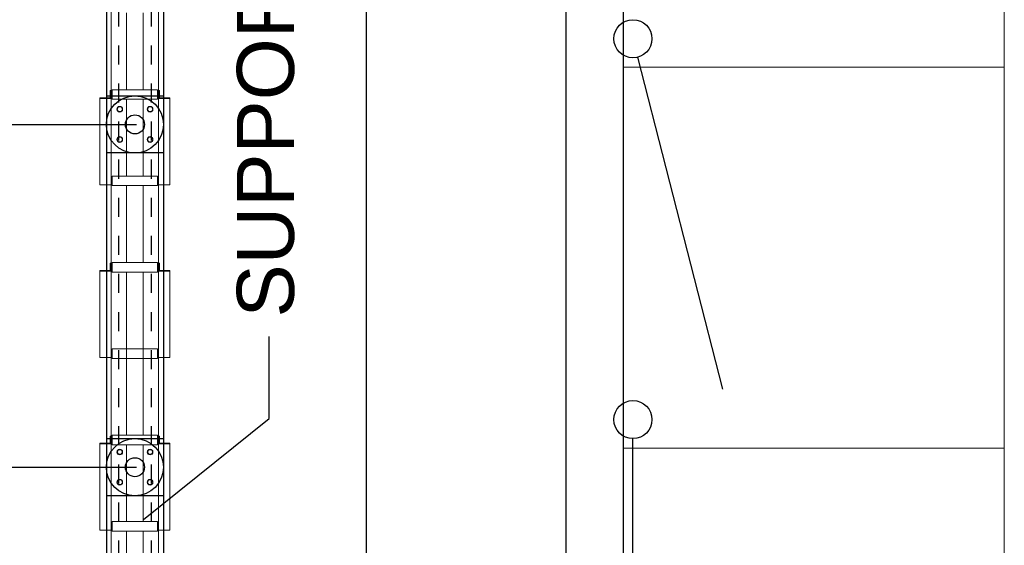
# Model space of a CAD drawing. Header units: metres. Extents: x 70279.8 to 70377.7, y 409251.8 to 409331.5.
# Tile 219 of 244: x 70325.8 to 70331, y 409305.3 to 409308.1. Entities that reach past the tile are written whole.
import ezdxf

# ---------------------------------------------------------------- set-up
doc = ezdxf.new("R2010")
doc.units = ezdxf.units.M
doc.linetypes.add('DASHED', pattern=[0.75, 0.5, -0.25])
doc.linetypes.add('XKITLINE00', pattern=[0])
doc.layers.add('CH-Support-Footing', color=8, linetype='Continuous', lineweight=0)
doc.layers.add('CONTINUOUS', color=7, linetype='Continuous', lineweight=18)
doc.styles.add('Arial', font='arial.ttf')

# ---------------------------------------------------------------- blocks, each defined once
blk = doc.blocks.new('fp_d1')
at = {"layer": 'CH-Support-Footing', "color": 253, "linetype": 'DASHED', "lineweight": 25}
for p, q in [((-85, 9215), (-85, 85)), ((-85, 9215), (-85, 85)), ((85, 9215), (85, 85)), ((85, 9215), (85, 85))]:
    blk.add_line(p, q, dxfattribs=at)
at = {"layer": 'CH-Support-Footing', "linetype": 'XKITLINE00', "lineweight": 0}
for p, q in [((-118.7, 5532), (-118.7, 5582)), ((-118.7, 5582), (118.8, 5582)), ((118.8, 5582), (118.8, 5532)), ((118.8, 5532), (-118.7, 5532)), ((-118.7, 5078.5), (-118.7, 5128.5)), ((-118.7, 5128.5), (118.8, 5128.5)), ((118.8, 5128.5), (118.8, 5078.5)), ((118.8, 5078.5), (-118.7, 5078.5)), ((-118.7, 4625), (-118.7, 4675)), ((-118.7, 4675), (118.8, 4675)), ((118.8, 4675), (118.8, 4625)), ((118.8, 4625), (-118.7, 4625)), ((-118.7, 4171.5), (-118.7, 4221.5)), ((-118.7, 4221.5), (118.8, 4221.5)), ((118.8, 4221.5), (118.8, 4171.5)), ((118.8, 4171.5), (-118.7, 4171.5)), ((-118.7, 3718), (-118.7, 3768)), ((-118.7, 3768), (118.8, 3768)), ((118.8, 3768), (118.8, 3718)), ((118.8, 3718), (-118.7, 3718)), ((-118.7, 3264.5), (-118.7, 3314.5)), ((-118.7, 3314.5), (118.8, 3314.5)), ((118.8, 3314.5), (118.8, 3264.5)), ((118.8, 3264.5), (-118.7, 3264.5))]:
    blk.add_line(p, q, dxfattribs=at)
blk = doc.blocks.new('stelconplaat')
at = {"layer": 'CONTINUOUS'}
for p, q in [((0, 2000), (2000, 2000)), ((0, 0), (0, 2000)), ((2000, 2000), (2000, 0)), ((2000, 0), (0, 0))]:
    blk.add_line(p, q, dxfattribs=at)

msp = doc.modelspace()

# ---------------------------------------------------------------- linework, layer by layer
at = {"ltscale": 50}
msp.add_line((70327.65, 409298.85), (70327.65, 409331.2), dxfattribs=at)
for p, q in [((70329, 409301.85), (70329, 409327.65)), ((70326.285, 409311.45), (70326.285, 409302.15)), ((70326.585, 409311.45), (70326.585, 409302.15)), ((70328.7, 409302.15), (70328.7, 409311.45)), ((70328.7, 409302.15), (70328.7, 409311.45)), ((70329.5219, 409306.1595), (70329.0748, 409307.9031)), ((70329.5219, 409306.1595), (70329.0748, 409307.9031)), ((70326.285, 409307.7), (70326.585, 409307.7)), ((70319.1573, 409307.55), (70326.4423, 409307.55)), ((70326.585, 409307.4), (70326.285, 409307.4)), ((70327.14, 409306.0057), (70327.14, 409306.4357)), ((70326.48, 409305.4757), (70327.14, 409306.0057)), ((70326.285, 409305.9), (70326.585, 409305.9)), ((70329.05, 409304.1), (70329.05, 409305.9)), ((70329.05, 409304.1), (70329.05, 409305.9)), ((70319.1573, 409305.75), (70326.4423, 409305.75)), ((70326.585, 409305.6), (70326.285, 409305.6))]:
    msp.add_line(p, q)
at = {"linetype": 'XKITLINE00', "lineweight": 0}
for p, q in [((70326.3107, 409302.235), (70326.3107, 409311.365)), ((70326.5582, 409302.235), (70326.5582, 409311.365)), ((70326.3907, 409307.732), (70326.3907, 409308.1355)), ((70326.4782, 409307.732), (70326.4782, 409308.1355)), ((70326.3047, 409307.6905), (70326.3047, 409307.7277)), ((70326.3047, 409307.7277), (70326.3107, 409307.7277)), ((70326.3157, 409307.682), (70326.3157, 409307.732)), ((70326.3157, 409307.732), (70326.5532, 409307.732)), ((70326.5532, 409307.732), (70326.5532, 409307.682)), ((70326.5582, 409307.7276), (70326.5642, 409307.7276)), ((70326.5642, 409307.7276), (70326.5642, 409307.6905)), ((70326.2507, 409307.2329), (70326.2507, 409307.6905)), ((70326.2507, 409307.6905), (70326.3047, 409307.6905)), ((70326.2507, 409307.6864), (70326.3107, 409307.6864)), ((70326.5532, 409307.682), (70326.3157, 409307.682)), ((70326.3907, 409307.2785), (70326.3907, 409307.682)), ((70326.4782, 409307.2785), (70326.4782, 409307.682)), ((70326.5582, 409307.6864), (70326.6182, 409307.6864)), ((70326.5642, 409307.6905), (70326.6182, 409307.6905)), ((70326.6182, 409307.2329), (70326.6182, 409307.6905)), ((70326.3412, 409307.6296), (70326.3481, 409307.6416)), ((70326.3481, 409307.6176), (70326.3412, 409307.6296)), ((70326.3481, 409307.6416), (70326.362, 409307.6416)), ((70326.362, 409307.6176), (70326.3481, 409307.6176)), ((70326.362, 409307.6416), (70326.3689, 409307.6296)), ((70326.3689, 409307.6296), (70326.362, 409307.6176)), ((70326.5003, 409307.6296), (70326.5072, 409307.6416)), ((70326.5072, 409307.6176), (70326.5003, 409307.6296)), ((70326.5072, 409307.6416), (70326.5211, 409307.6416)), ((70326.5211, 409307.6176), (70326.5072, 409307.6176)), ((70326.5211, 409307.6416), (70326.528, 409307.6296)), ((70326.528, 409307.6296), (70326.5211, 409307.6176)), ((70326.3412, 409307.4708), (70326.3481, 409307.4828)), ((70326.3481, 409307.4588), (70326.3412, 409307.4708)), ((70326.3481, 409307.4828), (70326.362, 409307.4828)), ((70326.362, 409307.4588), (70326.3481, 409307.4588)), ((70326.362, 409307.4828), (70326.3689, 409307.4708)), ((70326.3689, 409307.4708), (70326.362, 409307.4588)), ((70326.5003, 409307.4708), (70326.5072, 409307.4828)), ((70326.5072, 409307.4588), (70326.5003, 409307.4708)), ((70326.5072, 409307.4828), (70326.5211, 409307.4828)), ((70326.5211, 409307.4588), (70326.5072, 409307.4588)), ((70326.5211, 409307.4828), (70326.528, 409307.4708)), ((70326.528, 409307.4708), (70326.5211, 409307.4588)), ((70326.3107, 409307.2329), (70326.2507, 409307.2329)), ((70326.3157, 409307.2285), (70326.3157, 409307.2785)), ((70326.3157, 409307.2785), (70326.5532, 409307.2785)), ((70326.5532, 409307.2785), (70326.5532, 409307.2285)), ((70326.5582, 409307.2329), (70326.6182, 409307.2329)), ((70326.5532, 409307.2285), (70326.3157, 409307.2285)), ((70326.3907, 409306.825), (70326.3907, 409307.2285)), ((70326.4782, 409306.825), (70326.4782, 409307.2285)), ((70326.3047, 409306.7835), (70326.3047, 409306.8207)), ((70326.3047, 409306.8207), (70326.3107, 409306.8207)), ((70326.3157, 409306.775), (70326.3157, 409306.825)), ((70326.3157, 409306.825), (70326.5532, 409306.825)), ((70326.5532, 409306.825), (70326.5532, 409306.775)), ((70326.5582, 409306.8206), (70326.5642, 409306.8206)), ((70326.5642, 409306.8206), (70326.5642, 409306.7835)), ((70326.2507, 409306.3259), (70326.2507, 409306.7835)), ((70326.2507, 409306.7835), (70326.3047, 409306.7835)), ((70326.2507, 409306.7794), (70326.3107, 409306.7794)), ((70326.5532, 409306.775), (70326.3157, 409306.775)), ((70326.3907, 409305.918), (70326.3907, 409306.775)), ((70326.4782, 409305.918), (70326.4782, 409306.775)), ((70326.5582, 409306.7794), (70326.6182, 409306.7794)), ((70326.5642, 409306.7835), (70326.6182, 409306.7835)), ((70326.6182, 409306.3259), (70326.6182, 409306.7835)), ((70326.3907, 409306.3715), (70326.4782, 409306.3715)), ((70326.3107, 409306.3259), (70326.2507, 409306.3259)), ((70326.3907, 409306.3215), (70326.4782, 409306.3215)), ((70326.5582, 409306.3259), (70326.6182, 409306.3259)), ((70326.3047, 409305.8765), (70326.3047, 409305.9137)), ((70326.3047, 409305.9137), (70326.3107, 409305.9137)), ((70326.3157, 409305.868), (70326.3157, 409305.918)), ((70326.3157, 409305.918), (70326.5532, 409305.918)), ((70326.5532, 409305.918), (70326.5532, 409305.868)), ((70326.5582, 409305.9136), (70326.5642, 409305.9136)), ((70326.5642, 409305.9136), (70326.5642, 409305.8765)), ((70326.2507, 409305.4189), (70326.2507, 409305.8765)), ((70326.2507, 409305.8765), (70326.3047, 409305.8765)), ((70326.2507, 409305.8724), (70326.3107, 409305.8724)), ((70326.5532, 409305.868), (70326.3157, 409305.868)), ((70326.3412, 409305.8297), (70326.3481, 409305.8417)), ((70326.3481, 409305.8417), (70326.362, 409305.8417)), ((70326.362, 409305.8417), (70326.3689, 409305.8297)), ((70326.3907, 409305.4645), (70326.3907, 409305.868)), ((70326.4782, 409305.4645), (70326.4782, 409305.868)), ((70326.5003, 409305.8297), (70326.5072, 409305.8417)), ((70326.5072, 409305.8417), (70326.5211, 409305.8417)), ((70326.5211, 409305.8417), (70326.528, 409305.8297)), ((70326.5582, 409305.8724), (70326.6182, 409305.8724)), ((70326.5642, 409305.8765), (70326.6182, 409305.8765)), ((70326.6182, 409305.4189), (70326.6182, 409305.8765)), ((70326.3481, 409305.8177), (70326.3412, 409305.8297)), ((70326.362, 409305.8177), (70326.3481, 409305.8177)), ((70326.3689, 409305.8297), (70326.362, 409305.8177)), ((70326.5072, 409305.8177), (70326.5003, 409305.8297)), ((70326.5211, 409305.8177), (70326.5072, 409305.8177)), ((70326.528, 409305.8297), (70326.5211, 409305.8177)), ((70326.3412, 409305.671), (70326.3481, 409305.683)), ((70326.3481, 409305.683), (70326.362, 409305.683)), ((70326.362, 409305.683), (70326.3689, 409305.671)), ((70326.5003, 409305.6709), (70326.5072, 409305.6829)), ((70326.5072, 409305.6829), (70326.5211, 409305.6829)), ((70326.5211, 409305.6829), (70326.528, 409305.6709)), ((70326.3481, 409305.659), (70326.3412, 409305.671)), ((70326.362, 409305.659), (70326.3481, 409305.659)), ((70326.3689, 409305.671), (70326.362, 409305.659)), ((70326.5072, 409305.6589), (70326.5003, 409305.6709)), ((70326.5211, 409305.6589), (70326.5072, 409305.6589)), ((70326.528, 409305.6709), (70326.5211, 409305.6589)), ((70326.3157, 409305.4145), (70326.3157, 409305.4645)), ((70326.3157, 409305.4645), (70326.5532, 409305.4645)), ((70326.3157, 409305.4145), (70326.3157, 409305.4645)), ((70326.3157, 409305.4645), (70326.5532, 409305.4645)), ((70326.5532, 409305.4645), (70326.5532, 409305.4145)), ((70326.5532, 409305.4645), (70326.5532, 409305.4145)), ((70326.3107, 409305.4189), (70326.2507, 409305.4189)), ((70326.3107, 409305.4189), (70326.2507, 409305.4189)), ((70326.5532, 409305.4145), (70326.3157, 409305.4145)), ((70326.5532, 409305.4145), (70326.3157, 409305.4145)), ((70326.3907, 409305.011), (70326.3907, 409305.4145)), ((70326.3907, 409305.011), (70326.3907, 409305.4145)), ((70326.4782, 409305.011), (70326.4782, 409305.4145)), ((70326.4782, 409305.011), (70326.4782, 409305.4145)), ((70326.5582, 409305.4189), (70326.6182, 409305.4189)), ((70326.5582, 409305.4189), (70326.6182, 409305.4189))]:
    msp.add_line(p, q, dxfattribs=at)
for centre, radius in [((70329.05, 409308), 0.1), ((70329.05, 409308), 0.1), ((70326.435, 409307.55), 0.15), ((70326.435, 409307.55), 0.05), ((70329.05, 409306), 0.1), ((70329.05, 409306), 0.1), ((70326.435, 409305.75), 0.15), ((70326.435, 409305.75), 0.05)]:
    msp.add_circle(centre, radius)
for centre, start, end in [((70326.3551, 409307.6296), 0, 180), ((70326.3551, 409307.6296), 180, 0), ((70326.5142, 409307.6296), 0, 180), ((70326.5142, 409307.6296), 180, 0), ((70326.3551, 409307.4708), 0, 180), ((70326.3551, 409307.4708), 180, 0), ((70326.5142, 409307.4708), 0, 180), ((70326.5142, 409307.4708), 180, 0), ((70326.3551, 409305.8297), 0, 180), ((70326.5142, 409305.8297), 0, 180), ((70326.3551, 409305.8297), 180, 0), ((70326.5142, 409305.8297), 180, 0), ((70326.3551, 409305.671), 0, 180), ((70326.5142, 409305.6709), 0, 180), ((70326.3551, 409305.671), 180, 0), ((70326.5142, 409305.6709), 180, 0)]:
    msp.add_arc(centre, 0.015, start, end, dxfattribs=at)

# ---------------------------------------------------------------- block references
at = {"xscale": 0.001, "yscale": 0.001, "zscale": 0.001}
for name, p in [('fp_d1', (70326.4344, 409302.15)), ('stelconplaat', (70329, 409307.85)), ('stelconplaat', (70329, 409307.85)), ('stelconplaat', (70329, 409305.85)), ('stelconplaat', (70329, 409305.85)), ('stelconplaat', (70329, 409303.85)), ('stelconplaat', (70329, 409303.85))]:
    msp.add_blockref(name, p, dxfattribs=at)

# ---------------------------------------------------------------- texts
at = {"style": 'Arial'}
msp.add_text('SUPPORTING BEAM', height=0.3, rotation=90, dxfattribs=at).set_placement((70327.27, 409306.5357))

doc.saveas('drawing.dxf')
